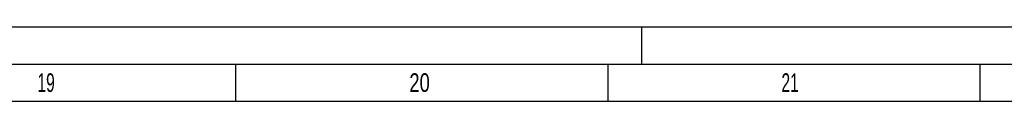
# Model space of a CAD drawing. Header units: millimetres. Extents: x 0 to 1189, y 0 to 841.
# Tile 65 of 74: x 915 to 1048, y 831 to 841. Entities that reach past the tile are written whole.
import ezdxf

# ---------------------------------------------------------------- set-up
doc = ezdxf.new("R2010")
doc.units = ezdxf.units.MM
doc.header["$LTSCALE"] = 65.395
doc.layers.get('0').update_dxf_attribs({"linetype": 'CONTINUOUS'})
doc.styles.add('TEXTSTYLE_2', font='txt')

msp = doc.modelspace()

# ---------------------------------------------------------------- linework, layer by layer
at = {"color": 5, "linetype": 'CONTINUOUS'}
for p, q in [((0, 841), (1189, 841)), ((999, 841), (999, 836)), ((944.5, 831), (944.5, 836)), ((994.5, 831), (994.5, 836)), ((1044.5, 831), (1044.5, 836)), ((10, 831), (1179, 831))]:
    msp.add_line(p, q, dxfattribs=at)
at = {"color": 6, "linetype": 'CONTINUOUS'}
msp.add_line((5, 836), (1184, 836), dxfattribs=at)

# ---------------------------------------------------------------- texts
at = {"color": 5, "linetype": 'CONTINUOUS', "style": 'TEXTSTYLE_2'}
for s, width, p in [('19', 0.630952, (917.806, 832.248)), ('20', 0.738095, (967.806, 832.248)), ('21', 0.630952, (1017.806, 832.248))]:
    msp.add_text(s, height=2.50001, dxfattribs=dict(at, width=width)).set_placement(p)

doc.saveas('drawing.dxf')
